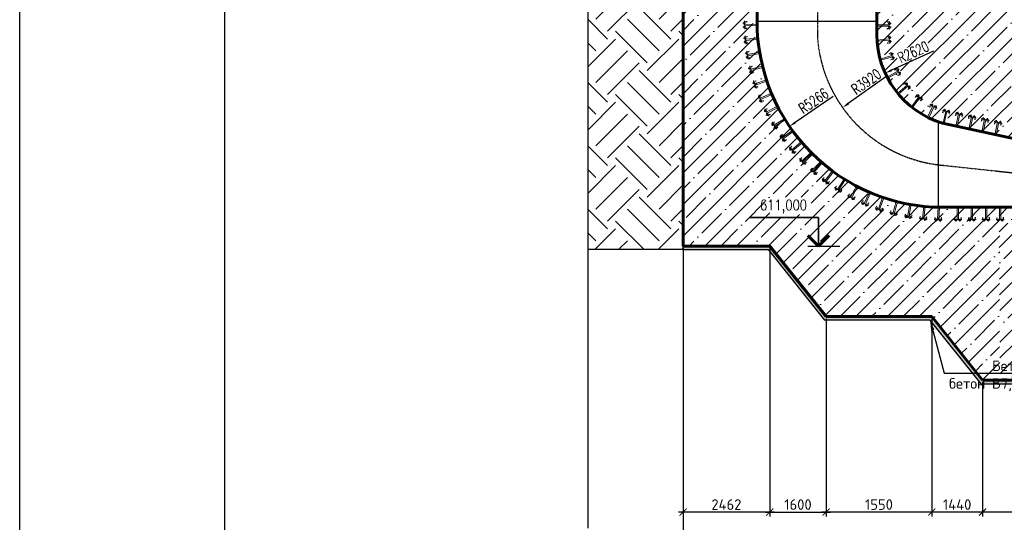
# Model space of a CAD drawing. Header units: millimetres. Extents: x 452087 to 582075, y 10891 to 81641.
# Tile 2 of 256: x 452087 to 480039, y 27201 to 41457. Entities that reach past the tile are written whole.
import ezdxf
from ezdxf import colors
from ezdxf.entities.mleader import LeaderData, LeaderLine
from ezdxf.enums import TextEntityAlignment as Align
from ezdxf.math import Vec2, Vec3

# ---------------------------------------------------------------- set-up
doc = ezdxf.new("R2010")
doc.units = ezdxf.units.MM
doc.linetypes.add('осевая', pattern=[50.800000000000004, 31.75, -6.35, 6.35, -6.35])
doc.layers.get('Defpoints').update_dxf_attribs({"color": 8})
for name, color, linetype in [('ГТО Основная', 2, 'Continuous'), ('ГТО-2_Выноски', 7, 'Continuous'), ('ГТО-2_Размеры', 7, 'Continuous')]:
    doc.layers.add(name, color=color, linetype=linetype)
for name, color, linetype, lineweight in [('ГТО-2_Бетон_025', 7, 'Continuous', 25), ('ГТО-2_Бетон_060', 3, 'Continuous', 60), ('ГТО-2_Оси_025', 6, 'осевая', 25)]:
    doc.layers.add(name, color=color, linetype=linetype, lineweight=lineweight)
doc.layers.add('ГТО-2_Штриховка_018', color=7, linetype='Continuous', lineweight=18, true_color=0x6b6b6b)
doc.styles.add('MOSOBL (isocpeur)', font='isocpeur.ttf')
doc.styles.add('RomanS', font='romans.shx', dxfattribs={"width": 0.7})
doc.dimstyles.new('MOSOBL 1-100 (мм)', dxfattribs={"dimscale": 100, "dimtxt": 3, "dimasz": 2, "dimexe": 1.25, "dimexo": 0.625, "dimtad": 1, "dimdec": 0, "dimzin": 9, "dimtxsty": 'RomanS', "dimblk": 'ARCHTICK', "dimcen": 2.5, "dimdle": 1.25, "dimclrd": 7, "dimclre": 7, "dimclrt": 2, "dimadec": 0, "dimazin": 0, "dimtfac": 1, "dimtdec": 0, "dimtmove": 1, "dimatfit": 3, "dimfxl": 1, "dimtfill": 1, "dimlwd": 25, "dimlwe": 25, "dimarcsym": 0})

# ---------------------------------------------------------------- blocks, each defined once
blk = doc.blocks.new('*U467')
at = {"color": 7, "lineweight": 25, "ltscale": 100}
blk.add_line((9.061176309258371, -3.703785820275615e-15), (2.608070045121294e-16, -3.944304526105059e-31), dxfattribs=at)
at = {"color": 3, "lineweight": 60, "ltscale": 100}
for p, q in [((6.061176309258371, -2.601640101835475e-15), (3.061176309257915, -3.000000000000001)), ((9.061176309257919, -3.000000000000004), (6.061176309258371, -2.601640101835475e-15))]:
    blk.add_line(p, q, dxfattribs=at)
at = {"color": 2, "lineweight": 35, "ltscale": 100}
for p, q in [((6.061176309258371, -2.601640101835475e-15), (6.061176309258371, -8.085802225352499)), ((6.061176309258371, -8.085802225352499), (25.77466722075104, -8.085802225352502))]:
    blk.add_line(p, q, dxfattribs=at)
at = {"color": 2, "ltscale": 100, "style": 'RomanS', "width": 0.8, "flags": 8}
for tag, p in [('OTMETKA_2', (9.292229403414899, -2.085802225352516)), ('OTMETKA', (23.46519058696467, -10.51437365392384))]:
    blk.add_attdef(tag, text='', height=3, dxfattribs=at).set_placement(p, align=Align.MIDDLE_RIGHT)
blk = doc.blocks.new('металл')
at = {"layer": 'ГТО-2_Штриховка_018', "lineweight": 25}
for p, q in [((-31, 0), (-6, 0)), ((31, 1.164153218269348e-10), (6, 0)), ((-106.0000000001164, -300.0000000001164), (-81.00000000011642, -300.0000000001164)), ((105.9999999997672, -300.0000000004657), (81.00000000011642, -299.9999999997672))]:
    blk.add_line(p, q, dxfattribs=at)
at = {"layer": 'ГТО-2_Штриховка_018'}
for p, q in [((-18.50000000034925, -3.492459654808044e-10), (-18.50000000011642, -352.3886197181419)), ((18.55784534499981, -4.656612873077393e-10), (18.55784534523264, -352.3886197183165)), ((-115.5486754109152, -350.0000000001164), (115.5486754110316, -350.0000000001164)), ((-93.49999999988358, -299.9999999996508), (-93.50000000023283, -350.0000000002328)), ((-56.00000000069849, -406.6368462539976), (-56.00000000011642, -323.1195381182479)), ((55.99999999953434, -406.6368462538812), (56.00000000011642, -323.1195381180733)), ((93.49999999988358, -300), (93.50000000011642, -349.9999999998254))]:
    blk.add_line(p, q, dxfattribs=at)
for centre in [(-56.02892267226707, -349.9999999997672), (56.02892267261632, -350.0000000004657)]:
    blk.add_arc(centre, 37.47107732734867, 180, 0, dxfattribs=at)
blk = doc.blocks.new('_ArchTick')
at = {"color": 0, "linetype": 'ByBlock', "const_width": 0.15}
blk.add_lwpolyline([(-0.5, -0.5), (0.5, 0.5)], dxfattribs=at)
blk = doc.blocks.new('*D518')
at = {"layer": 'Defpoints', "color": 0, "transparency": 16777216}
for p in [(479420.5617854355, 31236.13546086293), (481930.5617854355, 31236.13546086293), (479420.5617854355, 27491.19195197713)]:
    blk.add_point(p, dxfattribs=at)
at = {"layer": 'ГТО-2_Размеры', "color": 7, "lineweight": 25, "transparency": 16777216}
for p, q in [((479420.5617854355, 31173.63546086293), (479420.5617854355, 27366.19195197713)), ((481930.5617854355, 31173.63546086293), (481930.5617854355, 27366.19195197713)), ((482055.5617854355, 27491.19195197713), (479295.5617854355, 27491.19195197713))]:
    blk.add_line(p, q, dxfattribs=at)
at = {"layer": 'ГТО-2_Размеры', "color": 7, "lineweight": 25, "transparency": 16777216, "xscale": 200, "yscale": 200, "zscale": 200, "rotation": 180}
blk.add_blockref('_ArchTick', (479420.5617854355, 27491.19195197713), dxfattribs=at)
at = {"layer": 'ГТО-2_Размеры', "color": 7, "lineweight": 25, "transparency": 16777216, "xscale": 200, "yscale": 200, "zscale": 200}
blk.add_blockref('_ArchTick', (481930.5617854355, 27491.19195197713), dxfattribs=at)
at = {"layer": 'ГТО-2_Размеры', "color": 5, "transparency": 16777216, "insert": (480675.5617854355, 27703.69195197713), "char_height": 300, "attachment_point": 5, "style": 'MOSOBL (isocpeur)', "bg_fill": 3, "box_fill_scale": 1.1, "bg_fill_color": 256, "bg_fill_true_color": 13158600, "bg_fill_transparency": 0}
blk.add_mtext('2510', dxfattribs=at)
blk = doc.blocks.new('*D524')
at = {"layer": 'Defpoints', "color": 0, "transparency": 16777216}
for p in [(477980.5617854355, 33036.13546086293), (479420.5617854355, 31236.13546086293), (477980.5617854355, 27491.19195197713)]:
    blk.add_point(p, dxfattribs=at)
at = {"layer": 'ГТО-2_Размеры', "color": 7, "lineweight": 25, "transparency": 16777216}
for p, q in [((477980.5617854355, 32973.63546086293), (477980.5617854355, 27366.19195197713)), ((479420.5617854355, 31173.63546086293), (479420.5617854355, 27366.19195197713)), ((479545.5617854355, 27491.19195197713), (477855.5617854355, 27491.19195197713))]:
    blk.add_line(p, q, dxfattribs=at)
at = {"layer": 'ГТО-2_Размеры', "color": 7, "lineweight": 25, "transparency": 16777216, "xscale": 200, "yscale": 200, "zscale": 200, "rotation": 180}
blk.add_blockref('_ArchTick', (477980.5617854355, 27491.19195197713), dxfattribs=at)
at = {"layer": 'ГТО-2_Размеры', "color": 7, "lineweight": 25, "transparency": 16777216, "xscale": 200, "yscale": 200, "zscale": 200}
blk.add_blockref('_ArchTick', (479420.5617854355, 27491.19195197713), dxfattribs=at)
at = {"layer": 'ГТО-2_Размеры', "color": 5, "transparency": 16777216, "insert": (478700.5617854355, 27703.69195197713), "char_height": 300, "attachment_point": 5, "style": 'MOSOBL (isocpeur)', "bg_fill": 3, "box_fill_scale": 1.1, "bg_fill_color": 256, "bg_fill_true_color": 13158600, "bg_fill_transparency": 0}
blk.add_mtext('1440', dxfattribs=at)
blk = doc.blocks.new('*D525')
at = {"layer": 'Defpoints', "color": 0, "transparency": 16777216}
for p in [(474980.5617864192, 33036.13546086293), (477980.5617854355, 33036.13546086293), (474980.5617864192, 27491.19195197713)]:
    blk.add_point(p, dxfattribs=at)
at = {"layer": 'ГТО-2_Размеры', "color": 7, "lineweight": 25, "transparency": 16777216}
for p, q in [((474980.5617864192, 32973.63546086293), (474980.5617864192, 27366.19195197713)), ((477980.5617854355, 32973.63546086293), (477980.5617854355, 27366.19195197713)), ((478105.5617854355, 27491.19195197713), (474855.5617864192, 27491.19195197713))]:
    blk.add_line(p, q, dxfattribs=at)
at = {"layer": 'ГТО-2_Размеры', "color": 7, "lineweight": 25, "transparency": 16777216, "xscale": 200, "yscale": 200, "zscale": 200, "rotation": 180}
blk.add_blockref('_ArchTick', (474980.5617864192, 27491.19195197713), dxfattribs=at)
at = {"layer": 'ГТО-2_Размеры', "color": 7, "lineweight": 25, "transparency": 16777216, "xscale": 200, "yscale": 200, "zscale": 200}
blk.add_blockref('_ArchTick', (477980.5617854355, 27491.19195197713), dxfattribs=at)
at = {"layer": 'ГТО-2_Размеры', "color": 2, "transparency": 16777216, "insert": (476480.5617859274, 27703.69195197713), "char_height": 300, "attachment_point": 5, "style": 'MOSOBL (isocpeur)', "bg_fill": 3, "box_fill_scale": 1.1, "bg_fill_color": 256, "bg_fill_true_color": 13158600, "bg_fill_transparency": 0}
blk.add_mtext('1550', dxfattribs=at)
blk = doc.blocks.new('*D526')
at = {"layer": 'Defpoints', "color": 0, "transparency": 16777216}
for p in [(473380.5617854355, 35036.13546086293), (470918.5661223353, 29594.627355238), (470918.5661223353, 27491.19195197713)]:
    blk.add_point(p, dxfattribs=at)
at = {"layer": 'ГТО-2_Размеры', "color": 7, "lineweight": 25, "transparency": 16777216}
for p, q in [((473380.5617854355, 34973.63546086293), (473380.5617854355, 27366.19195197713)), ((470918.5661223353, 29532.127355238), (470918.5661223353, 27366.19195197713)), ((473505.5617854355, 27491.19195197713), (470793.5661223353, 27491.19195197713))]:
    blk.add_line(p, q, dxfattribs=at)
at = {"layer": 'ГТО-2_Размеры', "color": 7, "lineweight": 25, "transparency": 16777216, "xscale": 200, "yscale": 200, "zscale": 200, "rotation": 180}
blk.add_blockref('_ArchTick', (470918.5661223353, 27491.19195197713), dxfattribs=at)
at = {"layer": 'ГТО-2_Размеры', "color": 7, "lineweight": 25, "transparency": 16777216, "xscale": 200, "yscale": 200, "zscale": 200}
blk.add_blockref('_ArchTick', (473380.5617854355, 27491.19195197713), dxfattribs=at)
at = {"layer": 'ГТО-2_Размеры', "color": 2, "transparency": 16777216, "insert": (472149.5639538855, 27703.69195197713), "char_height": 300, "attachment_point": 5, "style": 'MOSOBL (isocpeur)', "bg_fill": 3, "box_fill_scale": 1.1, "bg_fill_color": 256, "bg_fill_true_color": 13158600, "bg_fill_transparency": 0}
blk.add_mtext('2462', dxfattribs=at)
blk = doc.blocks.new('*D527')
at = {"layer": 'Defpoints', "color": 0, "transparency": 16777216}
for p in [(470918.5661223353, 33981.57283779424), (506520.5660779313, 28767.04399709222), (470918.5661223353, 26375.67388098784)]:
    blk.add_point(p, dxfattribs=at)
at = {"layer": 'ГТО-2_Размеры', "color": 7, "lineweight": 25, "transparency": 16777216}
for p, q in [((470918.5661223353, 33919.07283779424), (470918.5661223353, 26250.67388098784)), ((506520.5660779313, 28704.54399709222), (506520.5660779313, 26250.67388098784)), ((506645.5660779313, 26375.67388098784), (470793.5661223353, 26375.67388098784))]:
    blk.add_line(p, q, dxfattribs=at)
at = {"layer": 'ГТО-2_Размеры', "color": 7, "lineweight": 25, "transparency": 16777216, "xscale": 200, "yscale": 200, "zscale": 200, "rotation": 180}
blk.add_blockref('_ArchTick', (470918.5661223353, 26375.67388098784), dxfattribs=at)
at = {"layer": 'ГТО-2_Размеры', "color": 7, "lineweight": 25, "transparency": 16777216, "xscale": 200, "yscale": 200, "zscale": 200}
blk.add_blockref('_ArchTick', (506520.5660779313, 26375.67388098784), dxfattribs=at)
at = {"layer": 'ГТО-2_Размеры', "color": 2, "transparency": 16777216, "insert": (488719.5661001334, 26588.17388098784), "char_height": 300, "attachment_point": 5, "style": 'MOSOBL (isocpeur)', "bg_fill": 3, "box_fill_scale": 1.1, "bg_fill_color": 256, "bg_fill_true_color": 13158600, "bg_fill_transparency": 0}
blk.add_mtext('35600', dxfattribs=at)
blk = doc.blocks.new('*D553')
at = {"layer": 'Defpoints', "color": 0, "transparency": 16777216}
for p in [(470920.5659845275, 35036.13547885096), (484730.5663821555, 29236.13217749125), (484730.5663821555, 25597.43009326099)]:
    blk.add_point(p, dxfattribs=at)
at = {"layer": 'ГТО-2_Бетон_060', "color": 7, "lineweight": 25, "transparency": 16777216}
for p, q in [((470920.5659845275, 34973.63547885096), (470920.5659845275, 25472.43009326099)), ((484730.5663821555, 29173.63217749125), (484730.5663821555, 25472.43009326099)), ((470795.5659845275, 25597.43009326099), (484855.5663821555, 25597.43009326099))]:
    blk.add_line(p, q, dxfattribs=at)
at = {"layer": 'ГТО-2_Бетон_060', "color": 7, "lineweight": 25, "transparency": 16777216, "xscale": 200, "yscale": 200, "zscale": 200, "rotation": 180}
blk.add_blockref('_ArchTick', (470920.5659845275, 25597.43009326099), dxfattribs=at)
at = {"layer": 'ГТО-2_Бетон_060', "color": 7, "lineweight": 25, "transparency": 16777216, "xscale": 200, "yscale": 200, "zscale": 200}
blk.add_blockref('_ArchTick', (484730.5663821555, 25597.43009326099), dxfattribs=at)
at = {"layer": 'ГТО-2_Бетон_060', "color": 2, "transparency": 16777216, "insert": (477825.5661833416, 25809.93009326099), "char_height": 300, "attachment_point": 5, "style": 'RomanS', "bg_fill": 3, "box_fill_scale": 1.1, "bg_fill_color": 256, "bg_fill_true_color": 13158600, "bg_fill_transparency": 0}
blk.add_mtext('13810', dxfattribs=at)
blk = doc.blocks.new('*D563')
at = {"layer": 'Defpoints', "color": 0, "transparency": 16777216}
for p in [(473380.5617854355, 35036.13546086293), (474980.5617538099, 33036.13550162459), (474980.5617538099, 27491.19195197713)]:
    blk.add_point(p, dxfattribs=at)
at = {"layer": 'ГТО-2_Размеры', "color": 7, "lineweight": 25, "transparency": 16777216}
for p, q in [((473380.5617854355, 34973.63546086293), (473380.5617854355, 27366.19195197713)), ((474980.5617538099, 32973.63550162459), (474980.5617538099, 27366.19195197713)), ((473255.5617854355, 27491.19195197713), (475105.5617538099, 27491.19195197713))]:
    blk.add_line(p, q, dxfattribs=at)
at = {"layer": 'ГТО-2_Размеры', "color": 7, "lineweight": 25, "transparency": 16777216, "xscale": 200, "yscale": 200, "zscale": 200, "rotation": 180}
blk.add_blockref('_ArchTick', (473380.5617854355, 27491.19195197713), dxfattribs=at)
at = {"layer": 'ГТО-2_Размеры', "color": 7, "lineweight": 25, "transparency": 16777216, "xscale": 200, "yscale": 200, "zscale": 200}
blk.add_blockref('_ArchTick', (474980.5617538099, 27491.19195197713), dxfattribs=at)
at = {"layer": 'ГТО-2_Размеры', "color": 2, "transparency": 16777216, "insert": (474180.5617696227, 27703.69195197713), "char_height": 300, "attachment_point": 5, "style": 'MOSOBL (isocpeur)', "bg_fill": 3, "box_fill_scale": 1.1, "bg_fill_color": 256, "bg_fill_true_color": 13158600, "bg_fill_transparency": 0}
blk.add_mtext('1600', dxfattribs=at)
blk = doc.blocks.new('*D575')
at = {"layer": 'Defpoints', "color": 0, "transparency": 16777216}
for p in [(478286.5665193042, 41402.33270318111), (473939.2315276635, 38430.20450081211)]:
    blk.add_point(p, dxfattribs=at)
at = {"layer": 'ГТО-2_Размеры', "color": 7, "lineweight": 25, "transparency": 16777216}
blk.add_line((475181.6337448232, 39279.59353464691), (474104.3348123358, 38543.08011992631), dxfattribs=at)
at = {"layer": 'ГТО-2_Размеры', "color": 7, "transparency": 16777216}
blk.add_solid([(474085.5222091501, 38570.59733403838), (474123.1474155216, 38515.56290581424), (473939.2315276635, 38430.20450081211)], dxfattribs=at)
at = {"layer": 'ГТО-2_Размеры', "color": 2, "transparency": 16777216, "insert": (474622.1159040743, 39154.48443871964), "char_height": 300, "attachment_point": 5, "rotation": 34.35911629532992, "style": 'RomanS', "bg_fill": 3, "box_fill_scale": 1.1, "bg_fill_color": 256, "bg_fill_true_color": 13158600, "bg_fill_transparency": 0}
blk.add_mtext('R5266', dxfattribs=at)
blk = doc.blocks.new('*D576')
at = {"layer": 'Defpoints', "color": 0, "transparency": 16777216}
for p in [(478644.964830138, 41233.13184590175), (475447.8330493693, 38964.64894748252)]:
    blk.add_point(p, dxfattribs=at)
at = {"layer": 'ГТО-2_Размеры', "color": 7, "lineweight": 25, "transparency": 16777216}
blk.add_line((476675.2527142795, 39835.54846303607), (475610.9452971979, 39080.38310237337), dxfattribs=at)
at = {"layer": 'ГТО-2_Размеры', "color": 7, "transparency": 16777216}
blk.add_solid([(475591.6562713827, 39107.56847701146), (475630.234323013, 39053.19772773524), (475447.8330493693, 38964.64894748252)], dxfattribs=at)
at = {"layer": 'ГТО-2_Размеры', "color": 2, "transparency": 16777216, "insert": (476117.9988148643, 39700.71303895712), "char_height": 300, "attachment_point": 5, "rotation": 35.35710620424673, "style": 'RomanS', "bg_fill": 3, "box_fill_scale": 1.1, "bg_fill_color": 256, "bg_fill_true_color": 13158600, "bg_fill_transparency": 0}
blk.add_mtext('R3920', dxfattribs=at)
blk = doc.blocks.new('*D577')
at = {"layer": 'Defpoints', "color": 0, "transparency": 16777216}
for p in [(479040.3660314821, 41031.35247162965), (476657.3658019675, 39942.44939690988)]:
    blk.add_point(p, dxfattribs=at)
at = {"layer": 'ГТО-2_Размеры', "color": 7, "lineweight": 25, "transparency": 16777216}
blk.add_line((478026.2266208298, 40567.94524708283), (476839.2742164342, 40025.5717690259), dxfattribs=at)
at = {"layer": 'ГТО-2_Размеры', "color": 7, "transparency": 16777216}
blk.add_solid([(476825.4204877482, 40055.8898381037), (476853.1279451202, 39995.25369994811), (476657.3658019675, 39942.44939690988)], dxfattribs=at)
at = {"layer": 'ГТО-2_Размеры', "color": 2, "transparency": 16777216, "insert": (477453.5779469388, 40539.90962169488), "char_height": 300, "attachment_point": 5, "rotation": 24.557854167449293, "style": 'RomanS', "bg_fill": 3, "box_fill_scale": 1.1, "bg_fill_color": 256, "bg_fill_true_color": 13158600, "bg_fill_transparency": 0}
blk.add_mtext('R2620', dxfattribs=at)

msp = doc.modelspace()

# ---------------------------------------------------------------- hatches: boundary and pattern name
at = {"layer": 'ГТО-2_Штриховка_018'}
h = msp.add_hatch(dxfattribs=at)
h.set_pattern_fill('ANSI35', color=256, scale=100)
h.set_pattern_definition([(45, (-158512.3784835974, -7381393.638748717), (-449.0128060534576, 449.0128060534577), []), (45, (-158063.3654835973, -7381393.638748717), (-449.0128060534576, 449.0128060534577), [793.75, -158.75, 0, -158.75])])
h.paths.add_polyline_path([(473382.9343368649, 36426.62138227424), (473382.9343368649, 35928.47995075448), (474554.2302652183, 35928.47995075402), (474554.2302652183, 36426.62138227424)], flags=16)
edge = h.paths.add_edge_path()
edge.add_line((465340.5626593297, 49736.01136715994), (464339.3659286, 49736.13223471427))
edge.add_line((464339.3659286, 49736.13223471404), (463215.8659220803, 50859.63224123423))
edge.add_line((463215.8659220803, 50859.63224123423), (461820.5650958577, 51858.72663100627))
edge.add_line((461820.5650958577, 51858.72663100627), (465320.5650958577, 51336.09073341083))
edge.add_line((465320.5650958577, 51336.09073341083), (470808.1732435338, 51015.67586896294))
edge.add_arc((469250.6508544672, 47582.65383717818), 3769.816476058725, 359.57996918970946, 425.5967538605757, ccw=False)
edge.add_line((473020.3660314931, 47555.01785945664), (473020.366031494, 42536.13221539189))
edge.add_arc((478399.7980720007, 41572.90955063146), 5464.98737238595, 529.848392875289, 635.8241408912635)
edge.add_line((478954.3602302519, 36136.13221539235), (479912.7160957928, 36136.13221539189))
edge.add_line((479912.7160957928, 36136.13221539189), (479900.1597028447, 33036.13221443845))
edge.add_line((479900.1597028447, 33036.13221443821), (479910.5663821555, 31236.1354608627))
edge.add_line((479910.5663821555, 31236.13546086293), (479420.5617854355, 31236.13546086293))
edge.add_line((479420.5617854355, 31236.13546086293), (477980.5617854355, 33036.13546086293))
edge.add_line((477980.5617854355, 33036.13546086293), (474980.5617538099, 33036.13550162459))
edge.add_line((474980.5617538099, 33036.13550162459), (473380.5617854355, 35036.13546086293))
edge.add_line((473380.5617854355, 35036.13546086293), (470918.5661223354, 35036.13547886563))
edge.add_line((470918.5661223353, 35036.1354788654), (470918.5661223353, 48036.1354788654))
edge.add_line((470918.5661223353, 48036.1354788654), (465340.5626593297, 49736.01136715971))
h.paths.add_polyline_path([(465540.5569096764, 50658.74087441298), (465540.5569096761, 50067.22460894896), (467062.6694340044, 50067.22460894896), (467062.6694340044, 50658.74087441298)], flags=16)
h = msp.add_hatch(dxfattribs=at)
h.set_pattern_fill('ANSI35', color=256, scale=100)
h.set_pattern_definition([(45, (-123916.4222064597, -142063.8677855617), (-449.0128060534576, 449.0128060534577), []), (45, (-123467.4092064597, -142063.8677855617), (-449.0128060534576, 449.0128060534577), [793.75, -158.75, 0, -158.75])])
edge = h.paths.add_edge_path()
edge.add_line((483014.4484948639, 47536.13175164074), (483020.5661223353, 47536.13175611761))
edge.add_line((483020.5661223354, 47536.13175611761), (483020.5661223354, 43536.13221443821))
edge.add_line((483020.5661223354, 43536.13221443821), (483021.0934880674, 43036.13221443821))
edge.add_line((483021.0934880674, 43036.13221443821), (483020.0387566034, 37935.77418911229))
edge.add_line((483020.0387566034, 37935.77418911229), (481314.5480968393, 37936.13228674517))
edge.add_line((481314.5480968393, 37936.13228674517), (480669.9223057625, 38009.19189288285))
edge.add_line((480669.9223057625, 38009.19189288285), (480623.985559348, 38019.07829324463))
edge.add_arc((1935398.145978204, 6803248.348718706), 6919876.800871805, 257.8443004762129, 257.8640971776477, ccw=False)
edge.add_arc((479037.5090535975, 41030.51930236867), 2618.381268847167, 181.7621460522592, 253.3337371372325, ccw=False)
edge.add_line((476420.366031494, 40950.0030251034), (476420.3660314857, 47566.12753284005))
edge.add_arc((469351.0750502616, 47667.32530529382), 7070.015273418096, 359.1798598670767, 370.7435246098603)
edge.add_line((476297.1633616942, 48985.26807193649), (478418.5660777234, 49036.1308824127))
edge.add_line((478418.5660777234, 49036.1308824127), (478418.5660777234, 43536.13221443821))
edge.add_line((478418.5660777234, 43536.13221443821), (481270.5661223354, 43536.1328884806))
edge.add_line((481270.5661223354, 43536.1328884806), (481270.5661223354, 49036.13076276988))
edge.add_line((481270.5661223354, 49036.13076276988), (483026.6837498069, 49036.13079934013))
edge.add_line((483026.6837498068, 49036.13079934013), (483014.4484948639, 47536.13175164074))
h = msp.add_hatch(dxfattribs=at)
h.set_pattern_fill('EARTH', color=256, scale=200, angle=45)
h.set_pattern_definition([(45, (-123919.9020222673, -142063.8645391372), (1.13686837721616e-13, 1796.051224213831), [1270, -1270]), (45, (-124256.6616268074, -141727.1049345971), (1.13686837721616e-13, 1796.051224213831), [1270, -1270]), (45, (-124593.4212313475, -141390.345330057), (1.13686837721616e-13, 1796.051224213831), [1270, -1270]), (135, (-124593.4212313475, -141165.8389270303), (-1796.051224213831, 1.13686837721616e-13), [1270, -1270]), (135, (-124256.6616268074, -140829.0793224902), (-1796.051224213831, 1.13686837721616e-13), [1270, -1270]), (135, (-123919.9020222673, -140492.31971795), (-1796.051224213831, 1.13686837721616e-13), [1270, -1270])])
h.paths.add_polyline_path([(470923.6457444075, 46536.27619099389), (468223.8353925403, 46536.27619099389), (468223.8353925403, 34936.13872529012), (470923.6457444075, 34936.13872529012)])
h = msp.add_hatch(dxfattribs=at)
h.set_pattern_fill('ANSI33', color=256, scale=50, angle=90)
h.set_pattern_definition([(135, (-123916.4222064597, -142063.8677855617), (-224.5064030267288, -224.5064030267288), []), (135, (-123916.4222064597, -141839.3612855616), (-224.5064030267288, -224.5064030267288), [158.75, -79.375])])
h.paths.add_polyline_path([(506520.565370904, 31836.13221443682), (506520.5660775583, 31636.13221348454), (506520.5660763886, 30936.13221149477), (501450.5660794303, 30936.13221738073), (501450.5660794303, 31036.13221443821), (506520.5660794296, 31036.13214342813)])
h.paths.add_polyline_path([(500720.5660794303, 31036.13221443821), (501450.5660794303, 31036.13221443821), (501450.5660794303, 30936.13221738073), (500720.5660794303, 30936.13221738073)])
h.paths.add_polyline_path([(498720.5660794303, 31036.13221443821), (500720.5660794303, 31036.13221443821), (500720.5660794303, 30936.13221738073), (498720.5660794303, 30936.13221738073)])
h.paths.add_polyline_path([(497000.5663821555, 30136.13217749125), (491623.0295764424, 30236.13217749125), (491632.8013412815, 30133.50472628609), (491932.8013412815, 30151.92272614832), (497000.5663821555, 30236.13217749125), (498200.5661223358, 31036.13221443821), (498720.5660794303, 31036.13221443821), (498720.5660794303, 30936.13221738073), (498230.8440056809, 30936.13221732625)])
h.paths.add_polyline_path([(491632.8013412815, 30186.13217602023), (491623.0295764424, 30236.13217749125), (491632.8013412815, 30136.13217749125)], flags=16)
h.paths.add_polyline_path([(491632.8013412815, 30186.13217602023), (491632.8013412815, 30136.13217749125), (491598.2775437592, 30237.31226114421)], flags=16)
h.paths.add_polyline_path([(487530.5661280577, 30236.13217749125), (491632.8013412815, 30237.31226114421), (491632.8013412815, 30135.46379930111), (487560.8436861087, 30136.13217749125), (486060.8436863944, 29136.13217749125), (484698.6125052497, 29136.13217749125), (481907.6567903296, 31129.60581069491), (479377.7230208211, 31129.60581069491), (477932.4993006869, 32936.13546086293), (474932.4993006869, 32936.13546086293), (473332.4993004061, 34936.13546121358), (470919.3659286, 34936.1354788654), (470920.1659285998, 35036.1354788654), (473380.5617854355, 35036.13546086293), (474980.5617854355, 33036.13546086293), (476920.5663826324, 33036.13217749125), (477980.5617854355, 33036.13546086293), (479420.5617854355, 31236.13546086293), (481930.5617854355, 31236.13546086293), (484730.5663821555, 29236.13217749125), (486030.5661223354, 29236.13217749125)])

# ---------------------------------------------------------------- linework, layer by layer
at = {"layer": 'ГТО Основная'}
for points in [[(470920.5659845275, 34936.1354788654), (470920.5660794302, 35036.1354788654)], [(470918.5661223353, 34936.1354788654), (468220.3555767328, 34936.1354788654)], [(470918.5661223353, 34936.1354788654), (473332.4993004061, 34936.13546121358), (474932.4993006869, 32936.13546086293)], [(479377.7230208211, 31129.60581069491), (477932.4993006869, 32936.13546086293), (476871.5836604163, 32936.13221729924), (474932.4993006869, 32936.13546086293)]]:
    msp.add_lwpolyline(points, dxfattribs=at)
at = {"layer": 'ГТО-2_Бетон_025', "linetype": 'Continuous'}
msp.add_lwpolyline([(457897.7101401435, 58527.79363003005), (457897.7101401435, 43169.86716312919), (458241.1448175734, 43044.86716312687), (457554.2754627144, 42794.86716312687), (457897.7101401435, 42669.86716312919), (457897.7101401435, 21527.14616708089)], dxfattribs=at)
at = {"layer": 'ГТО-2_Бетон_025'}
msp.add_lwpolyline([(468220.3564012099, 46536.27294456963), (468220.3550152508, 27036.27293558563)], dxfattribs=at)
at = {"layer": 'ГТО-2_Бетон_060'}
for p, q in [((473020.3660314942, 41336.13221253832), (473020.3660314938, 47694.29036754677)), ((476420.3659229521, 47667.37105402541), (476420.3660314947, 41031.34432261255)), ((481010.2999337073, 37935.93660671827), (478286.5665195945, 38522.13221508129)), ((483920.5661763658, 36136.13221539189), (478286.5665195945, 36136.13221508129))]:
    msp.add_line(p, q, dxfattribs=at)
at = {"layer": 'ГТО-2_Бетон_060', "color": 3}
msp.add_lwpolyline([(470920.5659845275, 35036.13547885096), (470920.5660794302, 48036.1354788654), (469220.5763441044, 48553.96741789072)], dxfattribs=at)
at = {"layer": 'ГТО-2_Бетон_060'}
msp.add_lwpolyline([(470920.5659845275, 35036.13547885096), (473380.5617854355, 35036.13546086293), (474980.5617538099, 33036.13550162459)], dxfattribs=at)
at = {"layer": 'ГТО-2_Бетон_060', "color": 6}
msp.add_lwpolyline([(497000.5663821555, 30236.13217749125), (487530.5661223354, 30236.13217749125), (486030.5661223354, 29236.13217749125), (484730.5663821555, 29236.13217749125), (481930.5617854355, 31236.13546086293), (479420.5617854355, 31236.13546086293)], dxfattribs=at)
at = {"layer": 'ГТО-2_Бетон_060'}
for centre, radius, start, end in [((478286.5665193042, 41402.33270318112), 5266.200488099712, 179.999398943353, 270.0000140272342), ((479040.3660314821, 41031.35247162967), 2620, 179.9998217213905, 253.2791090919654)]:
    msp.add_arc(centre, radius, start, end, dxfattribs=at)
at = {"layer": 'ГТО-2_Оси_025', "ltscale": 0.25}
msp.add_line((478289.3607974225, 37329.13235103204), (481013.1234192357, 37036.03454692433), dxfattribs=at)

# ---------------------------------------------------------------- block references
at = {"layer": 'ГТО-2_Выноски'}
ref = msp.add_blockref('*U467', (475368.8414514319, 35036.13543810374), dxfattribs=dict(at, xscale=100, yscale=100, zscale=100, rotation=180))
ref.add_attrib('OTMETKA', '611,000', dxfattribs={"layer": '0', "color": 2, "ltscale": 100, "height": 300, "style": 'RomanS', "width": 0.8}).set_placement((474439.4652498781, 36201.85851778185), align=Align.MIDDLE_RIGHT)
at = {"layer": 'ГТО-2_Размеры', "xscale": -1}
for p, rotation in [((473020.9084955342, 41316.20203707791), 271.5821455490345), ((476420.3660314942, 41297.31220671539), 90.00000000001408), ((473042.6176365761, 40918.73400984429), 275.8776804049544), ((476426.2302765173, 40863.24045113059), 94.91536282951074), ((473095.2278707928, 40517.53294202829), 280.1732152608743), ((476518.3078691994, 40323.40471728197), 106.9153628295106), ((473178.5542692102, 40121.28686725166), 284.4687501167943), ((476720.6115057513, 39814.50969740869), 118.9153628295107), ((473292.1475650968, 39732.40848612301), 288.7642849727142), ((477024.2995464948, 39358.79654582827), 130.9153628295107), ((473435.3594590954, 39353.27007850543), 293.0598198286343), ((477416.0993667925, 38976.1821140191), 142.9153628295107), ((473607.3464081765, 38986.18561898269), 297.3553546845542), ((477878.8874344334, 38683.38848863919), 154.9153628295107), ((478317.9025527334, 38515.75001301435), 167.5802881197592), ((478685.2249128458, 38436.60527725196), 167.5802881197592), ((473807.0752413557, 38633.39329040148), 301.6508895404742), ((479052.5472729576, 38357.46054148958), 167.5802881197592), ((479419.86963307, 38278.31580572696), 167.5802881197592), ((479787.1919931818, 38199.17106996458), 167.5802881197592), ((474033.3305511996, 38297.0386139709), 305.9464243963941), ((474284.7237795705, 37979.15840623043), 310.241959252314), ((474559.703887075, 37681.6657600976), 314.537494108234), ((474856.5694691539, 37406.33622960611), 318.8330289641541), ((475173.4821584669, 37154.79537630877), 323.1285638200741), ((475508.4811338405, 36928.50781032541), 327.4240986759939), ((475859.4985410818, 36728.76783148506), 331.7196335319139), ((476224.3167429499, 36556.6145541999), 336.0151683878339), ((476600.9339608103, 36413.3098899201), 340.3107032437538), ((476986.6753464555, 36298.96795353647), 344.6062380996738), ((477379.5317798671, 36214.71074481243), 348.9017729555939), ((477777.0611407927, 36160.83751095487), 353.1973078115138), ((478176.837242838, 36136.7694029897), 357.4928426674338)]:
    msp.add_blockref('металл', p, dxfattribs=dict(at, rotation=rotation))
for p in [(478720.5661763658, 36136.13221539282), (479120.5661763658, 36136.13221539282), (479520.5661763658, 36136.13221539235), (479920.5661763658, 36136.13221539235)]:
    msp.add_blockref('металл', p, dxfattribs=at)

# ---------------------------------------------------------------- leaders
at = {"layer": 'ГТО-2_Выноски'}
ml = msp.add_multileader_mtext('Standard', dxfattribs=at)
ml.set_content('{\\C2;Бетонная подготовка\\Pбетон B7,5 F50 W2 t=100мм}', color=256, style='MOSOBL (isocpeur)')
ml.set_leader_properties(color=7, lineweight=25)
ml.build(insert=Vec2(0, 0))
ml.multileader.update_dxf_attribs({"has_dogleg": 0, "text_left_attachment_type": 6, "text_right_attachment_type": 6, "dogleg_length": 0, "arrow_head_size": 300})
ctx = ml.context
ctx.base_point, ctx.char_height, ctx.arrow_head_size, ctx.landing_gap_size, ctx.plane_origin = Vec3(478328.7486208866, 31429.47180464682), 300, 300, 200, Vec3(470131.2310299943, 31748.01944617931)
ctx.left_attachment, ctx.right_attachment, ctx.text_align_type = 6, 6, 2
notes = []
notes.append((ctx, [(1, (1, 1, 0), (478328.7486208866, 31429.47180464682), (1, 0), 0, [(0, [(477932.4993006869, 32936.13546086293)], 0, [])])]))
ctx.mtext.insert, ctx.mtext.alignment, ctx.mtext.flow_direction = Vec3(483673.7486208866, 31789.47180464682), 3, 5
for ctx, leaders in notes:
    for number, flags, end, landing, length, lines in leaders:
        leader = LeaderData()
        leader.index, (leader.has_last_leader_line, leader.has_dogleg_vector, leader.attachment_direction) = number, flags
        leader.last_leader_point, leader.dogleg_vector, leader.dogleg_length = Vec3(end), Vec3(landing), length
        for number, points, colour, breaks in lines:
            line = LeaderLine()
            line.index, line.vertices, line.color, line.breaks = number, Vec3.list(points), colors.encode_raw_color(colour), breaks
            leader.lines.append(line)
        ctx.leaders.append(leader)

# ---------------------------------------------------------------- next in the draw order: dimensions: what is measured, and where the dimension line sits
at = {"layer": 'ГТО-2_Размеры'}
dim = msp.add_radius_dim(center=(478286.5665193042, 41402.33270318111), mpoint=(473939.2315276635, 38430.20450081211), dimstyle='MOSOBL 1-100 (мм)', override={"dimsah": 1}, dxfattribs=at)
dim.commit()
dim.dimension.update_dxf_attribs({"geometry": '*D575', "text_midpoint": (474742.0462493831, 38979.0621987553), "dimtype": 164})
dim = msp.add_linear_dim(base=(470918.5661223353, 27491.19195197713), p1=(473380.5617854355, 35036.13546086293), p2=(470918.5661223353, 29594.627355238), angle=180, dimstyle='MOSOBL 1-100 (мм)', override={"dimtxsty": 'MOSOBL (isocpeur)'}, dxfattribs=at)
dim.commit()
dim.dimension.update_dxf_attribs({"geometry": '*D526', "text_midpoint": (472149.5639538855, 27703.69195197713)})
dim = msp.add_linear_dim(base=(479420.5617854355, 27491.19195197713), p1=(481930.5617854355, 31236.13546086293), p2=(479420.5617854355, 31236.13546086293), dimstyle='MOSOBL 1-100 (мм)', override={"dimtxsty": 'MOSOBL (isocpeur)', "dimclrt": 5}, dxfattribs=at)
dim.commit()
dim.dimension.update_dxf_attribs({"geometry": '*D518', "text_midpoint": (480675.5617854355, 27703.69195197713)})

# ---------------------------------------------------------------- next in the draw order: linework, layer by layer
at = {"layer": 'ГТО-2_Оси_025', "ltscale": 0.25}
msp.add_line((474723.1603093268, 47536.13235038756), (474735.0409904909, 40950.00316105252), dxfattribs=at)
msp.add_arc((478644.964830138, 41233.13184590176), 3920.161512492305, 184.1417209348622, 264.7954550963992, dxfattribs=at)
at = {"layer": 'ГТО-2_Размеры'}
for p, q in [((476420.3660254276, 41402.2774590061), (473020.3660314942, 41402.27746059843)), ((478170.8429862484, 36137.03186811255), (478170.8429862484, 38559.84894668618))]:
    msp.add_line(p, q, dxfattribs=at)

# ---------------------------------------------------------------- next in the draw order: dimensions: what is measured, and where the dimension line sits
dim = msp.add_linear_dim(base=(477980.5617854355, 27491.19195197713), p1=(479420.5617854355, 31236.13546086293), p2=(477980.5617854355, 33036.13546086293), angle=180, dimstyle='MOSOBL 1-100 (мм)', override={"dimtxsty": 'MOSOBL (isocpeur)', "dimclrt": 5}, dxfattribs=at)
dim.commit()
dim.dimension.update_dxf_attribs({"geometry": '*D524', "text_midpoint": (478700.5617854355, 27703.69195197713)})

# ---------------------------------------------------------------- next in the draw order: dimensions: what is measured, and where the dimension line sits
dim = msp.add_radius_dim(center=(478644.964830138, 41233.13184590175), mpoint=(475447.8330493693, 38964.64894748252), dimstyle='MOSOBL 1-100 (мм)', override={"dimsah": 1}, dxfattribs=at)
dim.commit()
dim.dimension.update_dxf_attribs({"geometry": '*D576', "text_midpoint": (476240.9663544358, 39527.40627563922), "dimtype": 164})
dim = msp.add_linear_dim(base=(474980.5617864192, 27491.19195197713), p1=(477980.5617854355, 33036.13546086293), p2=(474980.5617864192, 33036.13546086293), angle=180, text='1550', dimstyle='MOSOBL 1-100 (мм)', override={"dimtxsty": 'MOSOBL (isocpeur)'}, dxfattribs=at)
dim.commit()
dim.dimension.update_dxf_attribs({"geometry": '*D525', "text_midpoint": (476480.5617859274, 27703.69195197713)})

# ---------------------------------------------------------------- next in the draw order: dimensions: what is measured, and where the dimension line sits
dim = msp.add_radius_dim(center=(479040.3660314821, 41031.35247162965), mpoint=(476657.3658019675, 39942.44939690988), dimstyle='MOSOBL 1-100 (мм)', override={"dimsah": 1}, dxfattribs=at)
dim.commit()
dim.dimension.update_dxf_attribs({"geometry": '*D577', "text_midpoint": (477541.8954673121, 40346.63193132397), "dimtype": 164})
dim = msp.add_linear_dim(base=(470918.5661223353, 26375.67388098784), p1=(506520.5660779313, 28767.04399709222), p2=(470918.5661223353, 33981.57283779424), angle=180, text='35600', dimstyle='MOSOBL 1-100 (мм)', override={"dimtxsty": 'MOSOBL (isocpeur)'}, dxfattribs=at)
dim.commit()
dim.dimension.update_dxf_attribs({"geometry": '*D527', "text_midpoint": (488719.5661001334, 26588.17388098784)})

# ---------------------------------------------------------------- next in the draw order: linework, layer by layer
at = {"layer": 'ГТО Основная'}
msp.add_lwpolyline([(479377.7230208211, 31129.60581069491), (481907.6567903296, 31129.60581069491), (484698.5198768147, 29136.13217749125), (486060.8436861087, 29136.13217749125), (487560.8436861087, 30136.13217749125), (497030.8439459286, 30136.13217749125), (498230.8440056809, 30936.13221732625)], dxfattribs=at)
at = {"layer": 'ГТО-2_Бетон_060'}
msp.add_lwpolyline([(479420.5617854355, 31236.13546086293), (477980.5617854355, 33036.13546086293), (476920.5663826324, 33036.13217749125), (474980.5617854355, 33036.13546086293)], dxfattribs=at)

# ---------------------------------------------------------------- next in the draw order: dimensions: what is measured, and where the dimension line sits
at = {"layer": 'ГТО-2_Бетон_060', "color": 2}
dim = msp.add_linear_dim(base=(484730.5663821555, 25597.43009326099), p1=(470920.5659845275, 35036.13547885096), p2=(484730.5663821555, 29236.13217749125), angle=180, dimstyle='MOSOBL 1-100 (мм)', dxfattribs=at)
dim.commit()
dim.dimension.update_dxf_attribs({"geometry": '*D553', "text_midpoint": (477825.5661833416, 25809.93009326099)})

# ---------------------------------------------------------------- next in the draw order: hatches: boundary and pattern name
at = {"layer": 'ГТО-2_Штриховка_018'}
h = msp.add_hatch(dxfattribs=at)
h.set_pattern_fill('ANSI35', color=256, scale=100)
h.set_pattern_definition([(45, (-128274.9805114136, -56814.86141283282), (-449.0128060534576, 449.0128060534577), []), (45, (-127825.9675114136, -56814.86141283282), (-449.0128060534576, 449.0128060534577), [793.75, -158.75, 0, -158.75])])
h.paths.add_polyline_path([(484920.5685395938, 33236.13546082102), (486920.5685395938, 33191.5224053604)], flags=16)
edge = h.paths.add_edge_path()
edge.add_line((479889.5661763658, 36136.13221539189), (483015.4950650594, 36136.13221534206))
edge.add_line((483015.4950650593, 36136.13221534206), (483025.6371796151, 34301.13221396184))
edge.add_line((483025.6371796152, 34301.13221396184), (484831.1697471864, 34236.13221443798))
edge.add_line((484831.1697471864, 34236.13221443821), (486920.5585918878, 34236.07098715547))
edge.add_line((486920.5585918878, 34236.07098715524), (487580.5274237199, 34236.10022192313))
edge.add_line((487580.5274237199, 34236.10022192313), (488068.5130359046, 34236.13221443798))
edge.add_line((488068.5130359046, 34236.13221443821), (488316.0799890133, 34236.13546089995))
edge.add_line((488316.0799890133, 34236.13546089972), (489225.6813008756, 34236.13546090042))
edge.add_arc((491052.7855505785, 33931.71276439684), 1852.291315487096, 530.5405665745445, 619.6677519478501)
edge.add_line((490720.5660794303, 32109.45774919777), (490720.5660794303, 30236.13217749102))
edge.add_line((490720.5660794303, 30236.13217749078), (487530.5661223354, 30236.13217749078))
edge.add_line((487530.5661223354, 30236.13217749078), (486030.5661223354, 29236.13217749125))
edge.add_line((486030.5661223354, 29236.13217749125), (484730.5663821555, 29236.13217749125))
edge.add_line((484730.5663821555, 29236.13217749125), (481930.5617854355, 31236.13546086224))
edge.add_line((481930.5617854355, 31236.13546086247), (479910.5663821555, 31236.13546086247))
edge.add_line((479910.5663821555, 31236.13546086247), (479910.5663821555, 33036.13217749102))
edge.add_line((479910.5663821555, 33036.13217749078), (479889.5661763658, 36136.13221539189))
h.paths.add_polyline_path([(484418.9686296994, 31232.87063577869), (486418.9661695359, 31229.60581069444), (486422.1659893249, 33136.13546086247), (484422.1684494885, 33139.40028594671)], flags=16)

# ---------------------------------------------------------------- next in the draw order: dimensions: what is measured, and where the dimension line sits
at = {"layer": 'ГТО-2_Размеры'}
dim = msp.add_linear_dim(base=(474980.5617538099, 27491.19195197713), p1=(473380.5617854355, 35036.13546086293), p2=(474980.5617538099, 33036.13550162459), angle=180, dimstyle='MOSOBL 1-100 (мм)', override={"dimtxsty": 'MOSOBL (isocpeur)'}, dxfattribs=at)
dim.commit()
dim.dimension.update_dxf_attribs({"geometry": '*D563', "text_midpoint": (474180.5617696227, 27703.69195197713)})

# ---------------------------------------------------------------- next in the draw order: linework, layer by layer
at = {"color": 5}
msp.add_lwpolyline([(452087.3165940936, 81640.60941755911), (582075.2909044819, 81640.60941755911), (582075.2909044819, 10890.82934974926), (452087.3165940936, 10890.82934974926)], close=True, dxfattribs=at)

doc.saveas('drawing.dxf')
